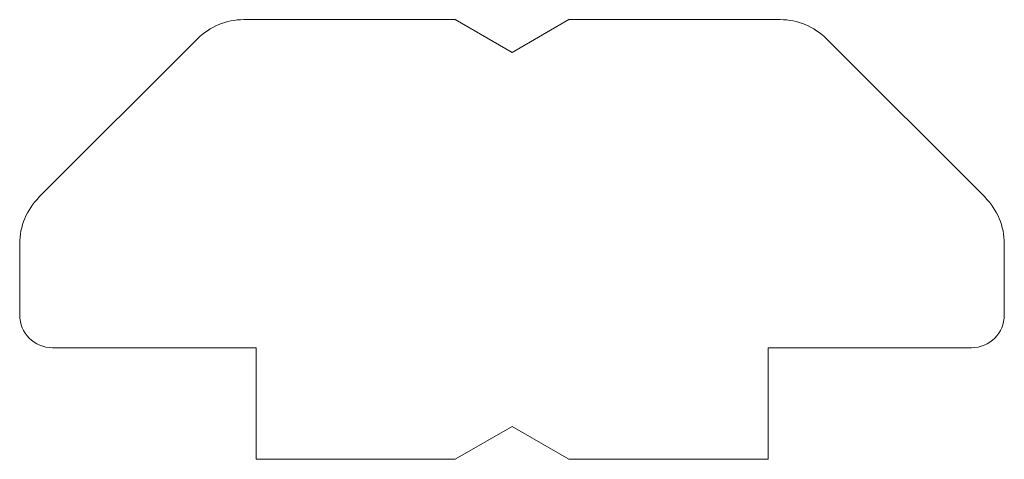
# Model space of a CAD drawing. Header units: millimetres. Extents: x -3.6 to 11.4, y -4.2 to 2.5.
import ezdxf

# ---------------------------------------------------------------- set-up
doc = ezdxf.new("R2010")
doc.units = ezdxf.units.MM

msp = doc.modelspace()

# ---------------------------------------------------------------- linework, layer by layer
at = {"color": 7, "linetype": 'Continuous', "lineweight": 15}
for p, q in [((-0.186, 2.528), (3.034, 2.528)), ((3.034, 2.528), (3.9, 2.028)), ((3.9, 2.028), (4.766, 2.528)), ((4.766, 2.528), (7.986, 2.528)), ((-3.307, -0.179), (-0.893, 2.235)), ((8.693, 2.235), (11.107, -0.179)), ((-3.6, -1.972), (-3.6, -0.887)), ((11.4, -0.887), (11.4, -1.972)), ((0, -2.472), (-3.1, -2.472)), ((0, -4.172), (0, -2.472)), ((7.8, -2.472), (7.8, -4.172)), ((10.9, -2.472), (7.8, -2.472)), ((3.9, -3.672), (3.034, -4.172)), ((4.766, -4.172), (3.9, -3.672)), ((3.034, -4.172), (0, -4.172)), ((7.8, -4.172), (4.766, -4.172))]:
    msp.add_line(p, q, dxfattribs=at)
for centre, radius, start, end in [((-0.186, 1.528), 1, 90, 135), ((7.986, 1.528), 1, 45, 90), ((-2.6, -0.887), 1, 135, 180), ((10.4, -0.887), 1, 0, 45), ((-3.1, -1.972), 0.5, 180, 270), ((10.9, -1.972), 0.5, 270, 0)]:
    msp.add_arc(centre, radius, start, end, dxfattribs=at)

doc.saveas('drawing.dxf')
